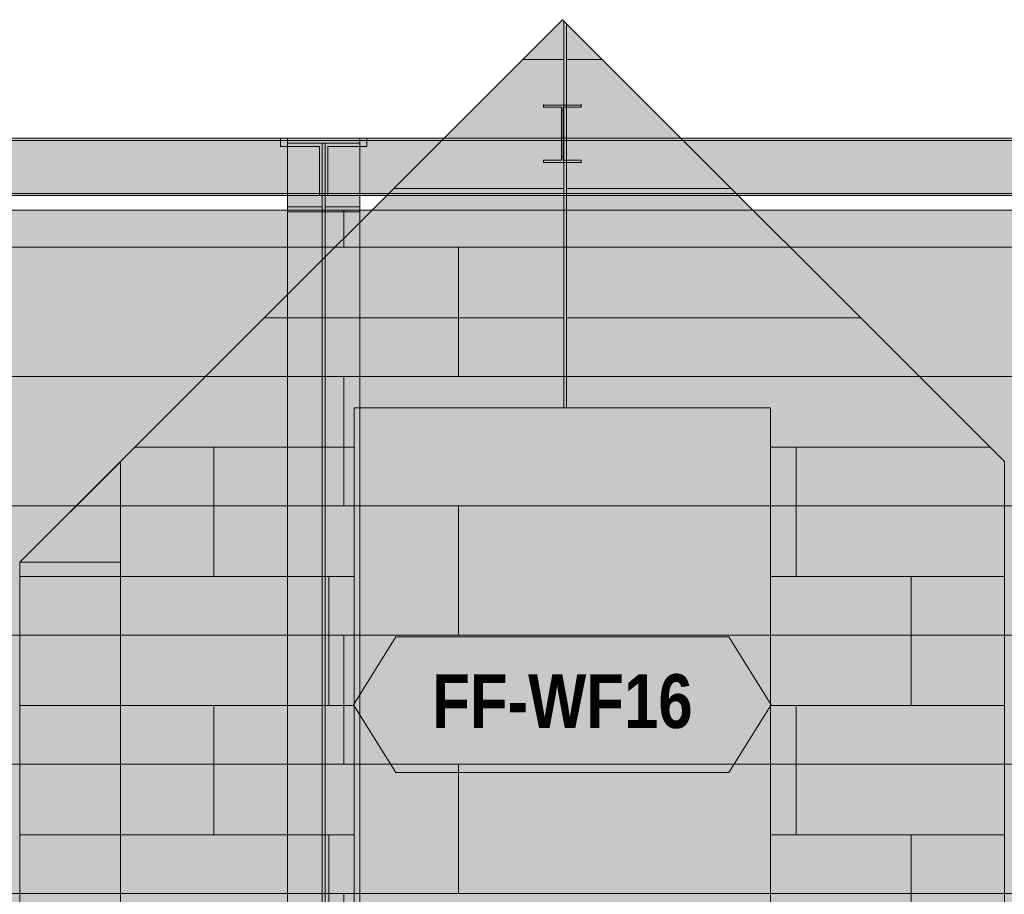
# Model space of a CAD drawing. Header units: millimetres. Extents: x -4049 to 37566, y -9915 to 31440.
# Tile 253 of 256: x 25165 to 28647, y 3804 to 6898. Entities that reach past the tile are written whole.
import ezdxf
from ezdxf.enums import TextEntityAlignment as Align

# ---------------------------------------------------------------- set-up
doc = ezdxf.new("R2010")
doc.units = ezdxf.units.MM
doc.linetypes.add('DASHED', pattern=[1.524, 1.27, -0.254])
for name, color, linetype in [('FILL-C_95A8CE', 7, 'Continuous'), ('FILL-C_9CB0D8', 7, 'Continuous'), ('FILL-C_9EB2DB', 7, 'Continuous'), ('FILL-EPS', 7, 'Continuous'), ('FILL-WHITE', 7, 'Continuous'), ('LINE-C_2E8C94', 7, 'Continuous'), ('LINE-C_337880', 7, 'Continuous'), ('LINE-INK', 7, 'Continuous'), ('LINE-STEEL', 7, 'Continuous'), ('LINE-STEEL-DASH', 7, 'DASHED'), ('LINE-TEAL_DK', 7, 'Continuous'), ('TEXT-TEAL_DK', 7, 'Continuous')]:
    doc.layers.add(name, color=color, linetype=linetype)
doc.styles.add('OpenSansCondensed-Bold', font='OpenSansCondensed-Bold.ttf')

msp = doc.modelspace()

# ---------------------------------------------------------------- hatches: boundary and pattern name
at = {"layer": 'FILL-C_95A8CE', "true_color": 0x95a8ce}
h = msp.add_hatch(color=256, dxfattribs=at)
h.dxf.hatch_style = 1
h.paths.add_polyline_path([(26111.8, 3641.8), (26111.8, 6479), (26368.1, 6479), (26368.1, 3641.8)])
h = msp.add_hatch(color=256, dxfattribs=at)
h.dxf.hatch_style = 1
h.paths.add_polyline_path([(26111.8, 6461.7), (26234.8, 6461.7), (26234.8, 3629.5), (26111.8, 3629.5)])
h = msp.add_hatch(color=256, dxfattribs=at)
h.dxf.hatch_style = 1
h.paths.add_polyline_path([(26245.2, 6461.7), (26368.1, 6461.7), (26368.1, 3629.5), (26245.2, 3629.5)])
h = msp.add_hatch(color=256, dxfattribs=at)
h.dxf.hatch_style = 1
h.paths.add_polyline_path([(26111.8, 6236), (26234.8, 6236), (26234.8, 3469.9), (26111.8, 3469.9)])
h = msp.add_hatch(color=256, dxfattribs=at)
h.dxf.hatch_style = 1
h.paths.add_polyline_path([(26245.2, 6236), (26368.1, 6236), (26368.1, 3469.9), (26245.2, 3469.9)])
h = msp.add_hatch(color=256, dxfattribs=at)
h.dxf.hatch_style = 1
h.paths.add_polyline_path([(26111.8, 3457.7), (26111.8, 3457.7), (26111.8, 6218.7), (26368.1, 6218.7), (26368.1, 6218.7), (26368.1, 3457.7)])
at = {"layer": 'FILL-C_9CB0D8', "true_color": 0x9cb0d8}
h = msp.add_hatch(color=256, dxfattribs=at)
h.dxf.hatch_style = 1
h.paths.add_polyline_path([(26110.3, 6479.2), (26111.8, 6479), (26111.8, 6479), (26110.3, 6479.1), (26110.3, 6479.2)])
h = msp.add_hatch(color=256, dxfattribs=at)
h.dxf.hatch_style = 1
h.paths.add_polyline_path([(26111.8, 6479), (26368.1, 6479), (26368.1, 6461.7), (26368.1, 6461.7), (26368.1, 6461.7), (26111.8, 6461.7), (26111.8, 6461.7), (26111.8, 6461.7)])
h = msp.add_hatch(color=256, dxfattribs=at)
h.dxf.hatch_style = 1
h.paths.add_polyline_path([(26368.1, 6479), (26368.1, 6479), (26369.7, 6479.2), (26369.7, 6479.2), (26369.7, 6479.1)])
h = msp.add_hatch(color=256, dxfattribs=at)
h.dxf.hatch_style = 1
h.paths.add_polyline_path([(26111.8, 6218.7), (26111.8, 6218.7), (26111.8, 6236), (26111.8, 6236), (26111.8, 6236), (26234.8, 6236), (26234.8, 6461.7), (26234.8, 6461.7), (26245.2, 6461.7), (26245.2, 6461.7), (26245.2, 6236), (26368.1, 6236), (26368.1, 6236), (26368.1, 6236), (26368.1, 6218.7), (26368.1, 6218.7), (26368.1, 6218.7), (26111.8, 6218.7)])
at = {"layer": 'FILL-C_9EB2DB', "true_color": 0x9eb2db}
h = msp.add_hatch(color=256, dxfattribs=at)
h.dxf.hatch_style = 1
h.paths.add_polyline_path([(27015.8, 6596.6), (27015.8, 6596.7), (27015.8, 6596.7), (27017.4, 6596.5)])
h = msp.add_hatch(color=256, dxfattribs=at)
h.dxf.hatch_style = 1
h.paths.add_polyline_path([(27017.4, 6393.3), (27017.4, 6401.1), (27081.1, 6401.1), (27081.1, 6576.5), (27081.1, 6576.5), (27081.1, 6588.7), (27017.4, 6588.7), (27017.4, 6588.7), (27017.4, 6596.5), (27150.6, 6596.5), (27150.6, 6596.5), (27150.6, 6588.7), (27086.8, 6588.7), (27086.8, 6413.3), (27086.8, 6413.3), (27086.8, 6401.1), (27150.6, 6401.1), (27150.6, 6401.1), (27150.6, 6393.3), (27017.4, 6393.3)])
h = msp.add_hatch(color=256, dxfattribs=at)
h.dxf.hatch_style = 1
h.paths.add_polyline_path([(27017.4, 6596.5), (27017.4, 6596.5), (27150.6, 6596.5), (27150.6, 6588.7), (27150.6, 6588.7), (27086.8, 6588.7), (27086.8, 6576.5), (27086.8, 6576.5), (27086.8, 6401.1), (27150.6, 6401.1), (27150.6, 6393.3), (27150.6, 6393.3), (27017.4, 6393.3), (27017.4, 6401.1), (27017.4, 6401.1), (27081.1, 6401.1), (27081.1, 6413.3), (27081.1, 6413.3), (27081.1, 6588.7), (27017.4, 6588.7)])
h = msp.add_hatch(color=256, dxfattribs=at)
h.dxf.hatch_style = 1
h.paths.add_polyline_path([(27150.6, 6596.5), (27152.2, 6596.7), (27152.2, 6596.7), (27152.2, 6596.6)])
h = msp.add_hatch(color=256, dxfattribs=at)
h.dxf.hatch_style = 1
h.paths.add_polyline_path([(27081.1, 6413.3), (27081.1, 6413.3), (27081.1, 6576.5), (27086.8, 6576.5), (27086.8, 6576.5), (27086.8, 6413.3)])
h = msp.add_hatch(color=256, dxfattribs=at)
h.dxf.hatch_style = 1
h.paths.add_polyline_path([(27081.1, 6576.5), (27086.8, 6576.5), (27086.8, 6413.3), (27086.8, 6413.3), (27081.1, 6413.3), (27081.1, 6576.5)])
h = msp.add_hatch(color=256, dxfattribs=at)
h.dxf.hatch_style = 1
h.paths.add_polyline_path([(21551, 6471.2), (21551, 6479), (26087, 6479), (26087, 6471.2)])
h = msp.add_hatch(color=256, dxfattribs=at)
h.dxf.hatch_style = 1
h.paths.add_polyline_path([(21551, 6479), (26087, 6479), (26087, 6471.2), (21551, 6471.2)])
h = msp.add_hatch(color=256, dxfattribs=at)
h.dxf.hatch_style = 1
h.paths.add_polyline_path([(24834, 6471.2), (24834, 6479), (29335, 6479), (29335, 6479), (29335, 6471.2), (24834, 6471.2)])
h = msp.add_hatch(color=256, dxfattribs=at)
h.dxf.hatch_style = 1
h.paths.add_polyline_path([(24834, 6479), (29335, 6479), (29335, 6471.2), (24834, 6471.2)])
h = msp.add_hatch(color=256, dxfattribs=at)
h.dxf.hatch_style = 1
h.paths.add_polyline_path([(26110.3, 6479.2), (26111.8, 6479), (26111.8, 6479), (26110.3, 6479.1), (26110.3, 6479.2)])
h = msp.add_hatch(color=256, dxfattribs=at)
h.dxf.hatch_style = 1
h.paths.add_polyline_path([(26111.8, 6479), (26368.1, 6479), (26368.1, 6461.7), (26368.1, 6461.7), (26368.1, 6461.7), (26245.2, 6461.7), (26245.2, 6236), (26368.1, 6236), (26368.1, 6218.7), (26368.1, 6218.7), (26368.1, 6218.7), (26111.8, 6218.7), (26111.8, 6236), (26111.8, 6236), (26111.8, 6236), (26234.8, 6236), (26234.8, 6461.7), (26111.8, 6461.7)])
h = msp.add_hatch(color=256, dxfattribs=at)
h.dxf.hatch_style = 1
h.paths.add_polyline_path([(26393, 6471.2), (26393, 6479), (30025, 6479), (30025, 6479), (30025, 6471.2), (26393, 6471.2)])
h = msp.add_hatch(color=256, dxfattribs=at)
h.dxf.hatch_style = 1
h.paths.add_polyline_path([(26393, 6479), (30025, 6479), (30025, 6471.2), (26393, 6471.2)])
h = msp.add_hatch(color=256, dxfattribs=at)
h.dxf.hatch_style = 1
h.paths.add_polyline_path([(21413, 6283.6), (21413, 6450), (21551, 6450), (21551, 6471.2), (26087, 6471.2), (26087, 6471.2), (26087, 6471.2), (26087, 6471.2), (26087, 6450), (26225, 6450), (26225, 6283.6), (26087, 6283.6), (21551, 6283.6), (21551, 6283.6)])
h = msp.add_hatch(color=256, dxfattribs=at)
h.dxf.hatch_style = 1
h.paths.add_polyline_path([(21413, 6450), (21551, 6450), (21551, 6471.2), (21551, 6471.2), (21551, 6471.2), (21551, 6471.2), (26087, 6471.2), (26087, 6450), (26225, 6450), (26225, 6283.6), (26087, 6283.6), (26087, 6283.6), (21551, 6283.6), (21413, 6283.6)])
h = msp.add_hatch(color=256, dxfattribs=at)
h.dxf.hatch_style = 1
h.paths.add_polyline_path([(24696, 6283.6), (24696, 6450), (24834, 6450), (24834, 6471.2), (29335, 6471.2), (29335, 6450), (29473, 6450), (29473, 6283.6), (29335, 6283.6), (24834, 6283.6), (24834, 6283.6)])
h = msp.add_hatch(color=256, dxfattribs=at)
h.dxf.hatch_style = 1
h.paths.add_polyline_path([(24696, 6450), (24834, 6450), (24834, 6471.2), (29335, 6471.2), (29335, 6450), (29473, 6450), (29473, 6283.6), (29335, 6283.6), (29335, 6283.6), (24834, 6283.6), (24696, 6283.6)])
h = msp.add_hatch(color=256, dxfattribs=at)
h.dxf.hatch_style = 1
h.paths.add_polyline_path([(26255, 6283.6), (26255, 6450), (26393, 6450), (26393, 6471.2), (30025, 6471.2), (30025, 6471.2), (30025, 6450), (30163, 6450), (30163, 6283.6), (30025, 6283.6), (26393, 6283.6), (26393, 6283.6)])
h = msp.add_hatch(color=256, dxfattribs=at)
h.dxf.hatch_style = 1
h.paths.add_polyline_path([(26255, 6450), (26393, 6450), (26393, 6471.2), (26393, 6471.2), (30025, 6471.2), (30025, 6450), (30163, 6450), (30163, 6283.6), (30025, 6283.6), (30025, 6283.6), (26393, 6283.6), (26255, 6283.6)])
h = msp.add_hatch(color=256, dxfattribs=at)
h.dxf.hatch_style = 1
h.paths.add_polyline_path([(21413, 6275.8), (21413, 6283.6), (21551, 6283.6), (26087, 6283.6), (26087, 6283.6), (26225, 6283.6), (26225, 6275.8), (26087, 6275.8), (21551, 6275.8), (21551, 6275.8)])
h = msp.add_hatch(color=256, dxfattribs=at)
h.dxf.hatch_style = 1
h.paths.add_polyline_path([(21413, 6283.6), (26087, 6283.6), (26225, 6283.6), (26225, 6275.8), (21551, 6275.8), (21413, 6275.8)])
h = msp.add_hatch(color=256, dxfattribs=at)
h.dxf.hatch_style = 1
h.paths.add_polyline_path([(24696, 6275.8), (24696, 6283.6), (24834, 6283.6), (29335, 6283.6), (29335, 6283.6), (29473, 6283.6), (29473, 6275.8), (29335, 6275.8), (24834, 6275.8), (24834, 6275.8)])
h = msp.add_hatch(color=256, dxfattribs=at)
h.dxf.hatch_style = 1
h.paths.add_polyline_path([(24696, 6283.6), (29335, 6283.6), (29473, 6283.6), (29473, 6275.8), (24834, 6275.8), (24696, 6275.8)])
h = msp.add_hatch(color=256, dxfattribs=at)
h.dxf.hatch_style = 1
h.paths.add_polyline_path([(26255, 6275.8), (26255, 6283.6), (26393, 6283.6), (30025, 6283.6), (30025, 6283.6), (30163, 6283.6), (30163, 6275.8), (30025, 6275.8), (26393, 6275.8), (26393, 6275.8)])
h = msp.add_hatch(color=256, dxfattribs=at)
h.dxf.hatch_style = 1
h.paths.add_polyline_path([(26255, 6283.6), (30025, 6283.6), (30163, 6283.6), (30163, 6275.8), (26393, 6275.8), (26255, 6275.8)])
at = {"layer": 'FILL-EPS', "true_color": 0xccffff}
h = msp.add_hatch(color=256, dxfattribs=at)
h.dxf.hatch_style = 1
h.paths.add_polyline_path([(25521.3, 5335.1), (27084.5, 6898.3), (28647.3, 5335.5), (28647.3, 3351.3), (25521.3, 3351.3)])
h.paths.add_polyline_path([(26348.2, 3425), (27820.2, 3425), (27820.2, 5525), (26348.2, 5525)], flags=0)
h = msp.add_hatch(color=256, dxfattribs=at)
h.dxf.hatch_style = 1
h.paths.add_polyline_path([(25521.3, 5335.1), (27084.5, 6898.3), (28647.3, 5335.5), (28647.3, -100), (28495.2, -100), (28495.2, 2675), (25673.2, 2675), (25673.2, -100), (25521.3, -100)])
h.paths.add_polyline_path([(26348.2, 3425), (27820.2, 3425), (27820.2, 5525), (26348.2, 5525)], flags=0)
h = msp.add_hatch(color=256, dxfattribs=at)
h.dxf.hatch_style = 1
h.paths.add_polyline_path([(21348, 6225), (30552, 6225), (32805.5, 3971.5), (32805.5, 3350), (21348, 3350)])
h = msp.add_hatch(color=256, dxfattribs=at)
h.dxf.hatch_style = 1
h.paths.add_polyline_path([(21348, 6225), (30552, 6225), (32805.5, 3971.5), (32805.5, 3971.5), (32805.5, 3971.5), (32805.5, 3350), (21348, 3350), (21348, 3350)])
h = msp.add_hatch(color=256, dxfattribs=at)
h.dxf.hatch_style = 1
h.paths.add_polyline_path([(25165.4, 4979.2), (25521, 5334.8), (25521.3, 5335.1), (25521.3, 3351.3), (25521.3, 3351.3), (25521.3, 3350.1), (25521, 3351.3), (25267, 3351.3), (25267, 3198.7), (25521, 3198.7), (25521.3, 3198.7), (25521.3, -100), (25521.3, -100), (25521.3, -101.6), (25521.1, -101.6), (25521, -100), (25165.4, -100)])
h = msp.add_hatch(color=256, dxfattribs=at)
h.dxf.hatch_style = 1
h.paths.add_polyline_path([(25165.4, -100), (25165.4, -100), (25165.4, 4979.2), (25521.3, 5335.1), (25521.3, -100)])
h = msp.add_hatch(color=256, dxfattribs=at)
h.dxf.hatch_style = 1
h.paths.add_polyline_path([(25165.3, 4980.8), (25165.4, 4979.2), (25165.3, 4980.8)])
h = msp.add_hatch(color=256, dxfattribs=at)
h.dxf.hatch_style = 1
h.paths.add_polyline_path([(25165.3, 4980.8), (25165.3, 4980.8), (25165.4, 4979.2), (25165.3, 4980.8)])
h = msp.add_hatch(color=256, dxfattribs=at)
h.dxf.hatch_style = 1
h.paths.add_polyline_path([(25165.4, 3198.7), (25521, 3198.7), (25521, 3351.3), (25165.4, 3351.3), (25165.4, 4979.2), (25165.4, 4979.2), (25521, 4979.2), (25521, 4980.8), (25521, 3351.3), (25521, 3351.3), (25521, 3351.2), (25521, -100), (25521, -100), (25165.4, -100), (25165.4, 3198.7)])
h = msp.add_hatch(color=256, dxfattribs=at)
h.dxf.hatch_style = 1
h.paths.add_polyline_path([(25165.4, 4979.2), (25521, 4979.2), (25521, 4980.8), (25521, 3351.3), (25521, 3351.2), (25521, -100), (25165.4, -100)])
h.paths.add_polyline_path([(25521, 3198.7), (25521, 3351.3), (25267, 3351.3), (25267, 3198.7)], flags=0)
h = msp.add_hatch(color=256, dxfattribs=at)
h.dxf.hatch_style = 1
h.paths.add_polyline_path([(25165.4, -100), (25165.4, 4979.2), (25521, 4979.2), (25521, 3198.8), (25521, 3198.7), (25521, -100), (25521, -100)])
h.paths.add_polyline_path([(25521, 3351.3), (25267, 3351.3), (25267, 3198.7), (25521, 3198.7)], flags=0)
h = msp.add_hatch(color=256, dxfattribs=at)
h.dxf.hatch_style = 1
h.paths.add_polyline_path([(25165.4, -100), (25165.4, 4979.2), (25521, 4979.2), (25521, 3351.3), (25521, 3198.7), (25521, -100)])
h = msp.add_hatch(color=256, dxfattribs=at)
h.dxf.hatch_style = 1
h.paths.add_polyline_path([(25521, 4979.2), (25521, 4979.6), (25521, 4979.2)])
at = {"layer": 'FILL-WHITE', "true_color": 0xffffff}
h = msp.add_hatch(color=256, dxfattribs=at)
h.dxf.hatch_style = 1
h.paths.add_polyline_path([(26348, 3425), (26348, 5525), (27820, 5525), (27820, 3425)])
h = msp.add_hatch(color=256, dxfattribs=at)
h.dxf.hatch_style = 1
h.paths.add_polyline_path([(26348, 5525), (27820, 5525), (27820, 3425), (26348, 3425)])
h = msp.add_hatch(color=256, dxfattribs=at)
h.dxf.hatch_style = 1
h.paths.add_polyline_path([(26348, 5525), (27820, 5525), (27820, 3425), (26348, 3425)])
h = msp.add_hatch(color=256, dxfattribs=at)
h.dxf.hatch_style = 1
h.paths.add_polyline_path([(26345.5, 4475), (26495.5, 4715), (27672.5, 4715), (27822.5, 4475), (27672.5, 4235), (26495.5, 4235)])

# ---------------------------------------------------------------- linework, layer by layer
at = {"layer": 'LINE-C_2E8C94', "lineweight": 5}
for points in [[(25521.3, 5335.1), (27084.5, 6898.3), (28647.3, 5335.5), (28647.3, 3351.3), (25521.3, 3351.3)], [(25521.3, 5335.1), (27084.5, 6898.3), (28647.3, 5335.5), (28647.3, -100), (28495.2, -100), (28495.2, 2675), (25673.2, 2675), (25673.2, -100), (25521.3, -100)], [(21348, 6225), (30552, 6225), (32805.5, 3971.5), (32805.5, 3350), (21348, 3350)], [(21348, 6225), (30552, 6225), (32805.5, 3971.5), (32805.5, 3971.5), (32805.5, 3971.5), (32805.5, 3350), (21348, 3350), (21348, 3350)], [(26348.2, 3425), (27820.2, 3425), (27820.2, 5525), (26348.2, 5525)], [(26348.2, 3425), (27820.2, 3425), (27820.2, 5525), (26348.2, 5525)], [(25165.4, 4979.2), (25521, 5334.8), (25521.3, 5335.1), (25521.3, 3351.3), (25521.3, 3351.3), (25521.3, 3350.1), (25521, 3351.3), (25267, 3351.3), (25267, 3198.7), (25521, 3198.7), (25521.3, 3198.7), (25521.3, -100), (25521.3, -100), (25521.3, -101.6), (25521.1, -101.6), (25521, -100), (25165.4, -100)], [(25165.4, -100), (25165.4, -100), (25165.4, 4979.2), (25521.3, 5335.1), (25521.3, -100)], [(25165.3, 4980.8), (25165.4, 4979.2), (25165.3, 4980.8)], [(25165.3, 4980.8), (25165.3, 4980.8), (25165.4, 4979.2), (25165.3, 4980.8)], [(25165.4, 3198.7), (25521, 3198.7), (25521, 3351.3), (25165.4, 3351.3), (25165.4, 4979.2), (25165.4, 4979.2), (25521, 4979.2), (25521, 4980.8), (25521, 3351.3), (25521, 3351.3), (25521, 3351.2), (25521, -100), (25521, -100), (25165.4, -100), (25165.4, 3198.7)], [(25165.4, 4979.2), (25521, 4979.2), (25521, 4980.8), (25521, 3351.3), (25521, 3351.2), (25521, -100), (25165.4, -100)], [(25165.4, -100), (25165.4, 4979.2), (25521, 4979.2), (25521, 3198.8), (25521, 3198.7), (25521, -100), (25521, -100)], [(25165.4, -100), (25165.4, 4979.2), (25521, 4979.2), (25521, 3351.3), (25521, 3198.7), (25521, -100)], [(25521, 4979.2), (25521, 4979.6), (25521, 4979.2)]]:
    msp.add_lwpolyline(points, close=True, dxfattribs=at)
at = {"layer": 'LINE-C_337880', "lineweight": 5}
for p, q in [((27088.6, 6758), (27088.6, 6892.8)), ((27088.6, 6758), (27088.6, 6892.8)), ((27098.1, 6758), (27098.1, 6883.3)), ((27098.1, 6758), (27098.1, 6883.3)), ((26945.6, 6758), (27088.6, 6758)), ((26945.6, 6758), (27088.6, 6758)), ((27088.6, 6300.8), (27088.6, 6758)), ((27088.6, 6300.8), (27088.6, 6758)), ((27098.1, 6300.8), (27098.1, 6758)), ((27098.1, 6758), (27223.4, 6758)), ((27098.1, 6300.8), (27098.1, 6758)), ((27098.1, 6758), (27223.4, 6758)), ((26488.4, 6300.8), (27088.6, 6300.8)), ((26488.4, 6300.8), (27088.6, 6300.8)), ((27088.6, 5843.6), (27088.6, 6300.8)), ((27088.6, 5843.6), (27088.6, 6300.8)), ((27098.1, 5843.6), (27098.1, 6300.8)), ((27098.1, 6300.8), (27680.6, 6300.8)), ((27098.1, 5843.6), (27098.1, 6300.8)), ((27098.1, 6300.8), (27680.6, 6300.8)), ((26310.8, 6093.2), (26310.8, 6224)), ((26310.8, 6093.2), (26310.8, 6224)), ((24278.8, 6093.2), (26310.8, 6093.2)), ((24278.8, 6093.2), (26310.8, 6093.2)), ((26310.8, 6093.2), (26717.2, 6093.2)), ((26310.8, 6093.2), (26717.2, 6093.2)), ((26717.2, 5636), (26717.2, 6093.2)), ((26717.2, 6093.2), (28749.2, 6093.2)), ((26717.2, 5636), (26717.2, 6093.2)), ((26717.2, 6093.2), (28749.2, 6093.2)), ((26031.2, 5843.6), (27088.6, 5843.6)), ((26031.2, 5843.6), (27088.6, 5843.6)), ((27088.6, 5526), (27088.6, 5843.6)), ((27088.6, 5526), (27088.6, 5843.6)), ((27098.1, 5526), (27098.1, 5843.6)), ((27098.1, 5843.6), (28137.8, 5843.6)), ((27098.1, 5526), (27098.1, 5843.6)), ((27098.1, 5843.6), (28137.8, 5843.6)), ((24278.8, 5636), (26310.8, 5636)), ((24278.8, 5636), (26310.8, 5636)), ((26310.8, 5178.8), (26310.8, 5636)), ((26310.8, 5636), (26717.2, 5636)), ((26310.8, 5178.8), (26310.8, 5636)), ((26310.8, 5636), (26717.2, 5636)), ((26717.2, 5636), (28749.2, 5636)), ((26717.2, 5636), (28749.2, 5636)), ((25574, 5386.4), (25851.2, 5386.4)), ((25574, 5386.4), (25851.2, 5386.4)), ((25851.2, 4929.2), (25851.2, 5386.4)), ((25851.2, 5386.4), (26347.2, 5386.4)), ((25851.2, 4929.2), (25851.2, 5386.4)), ((25851.2, 5386.4), (26347.2, 5386.4)), ((27821.2, 5386.4), (27910.9, 5386.4)), ((27821.2, 5386.4), (27910.9, 5386.4)), ((27910.9, 4929.2), (27910.9, 5386.4)), ((27910.9, 5386.4), (28595, 5386.4)), ((27910.9, 4929.2), (27910.9, 5386.4)), ((27910.9, 5386.4), (28595, 5386.4)), ((24278.8, 5178.8), (26310.8, 5178.8)), ((24278.8, 5178.8), (26310.8, 5178.8)), ((26310.8, 5178.8), (26717.2, 5178.8)), ((26310.8, 5178.8), (26717.2, 5178.8)), ((26717.2, 4721.6), (26717.2, 5178.8)), ((26717.2, 5178.8), (28749.2, 5178.8)), ((26717.2, 4721.6), (26717.2, 5178.8)), ((26717.2, 5178.8), (28749.2, 5178.8)), ((25166.4, 4929.2), (25520, 4929.2)), ((25166.4, 4929.2), (25520, 4929.2)), ((25166.4, 4929.2), (25520, 4929.2)), ((25166.4, 4929.2), (25520, 4929.2)), ((25166.4, 4929.2), (25520.3, 4929.2)), ((25166.4, 4929.2), (25520.3, 4929.2)), ((25522.3, 4929.2), (25851.2, 4929.2)), ((25522.3, 4929.2), (25851.2, 4929.2)), ((25851.2, 4929.2), (26257.6, 4929.2)), ((25851.2, 4929.2), (26257.6, 4929.2)), ((26257.6, 4472), (26257.6, 4929.2)), ((26257.6, 4929.2), (26347.2, 4929.2)), ((26257.6, 4472), (26257.6, 4929.2)), ((26257.6, 4929.2), (26347.2, 4929.2)), ((27821.2, 4929.2), (27910.9, 4929.2)), ((27821.2, 4929.2), (27910.9, 4929.2)), ((27910.9, 4929.2), (28317.3, 4929.2)), ((27910.9, 4929.2), (28317.3, 4929.2)), ((28317.3, 4472), (28317.3, 4929.2)), ((28317.3, 4929.2), (28646.3, 4929.2)), ((28317.3, 4472), (28317.3, 4929.2)), ((28317.3, 4929.2), (28646.3, 4929.2)), ((24278.8, 4721.6), (26310.8, 4721.6)), ((24278.8, 4721.6), (26310.8, 4721.6)), ((26310.8, 4264.4), (26310.8, 4721.6)), ((26310.8, 4721.6), (26717.2, 4721.6)), ((26310.8, 4264.4), (26310.8, 4721.6)), ((26310.8, 4721.6), (26717.2, 4721.6)), ((26717.2, 4721.6), (28749.2, 4721.6)), ((26717.2, 4721.6), (28749.2, 4721.6)), ((25166.4, 4472), (25520, 4472)), ((25166.4, 4472), (25520, 4472)), ((25166.4, 4472), (25520, 4472)), ((25166.4, 4472), (25520, 4472)), ((25166.4, 4472), (25520.3, 4472)), ((25166.4, 4472), (25520.3, 4472)), ((25522.3, 4472), (25851.2, 4472)), ((25522.3, 4472), (25851.2, 4472)), ((25851.2, 4014.8), (25851.2, 4472)), ((25851.2, 4472), (26257.6, 4472)), ((25851.2, 4014.8), (25851.2, 4472)), ((25851.2, 4472), (26257.6, 4472)), ((26257.6, 4472), (26347.2, 4472)), ((26257.6, 4472), (26347.2, 4472)), ((27821.2, 4472), (27910.9, 4472)), ((27821.2, 4472), (27910.9, 4472)), ((27910.9, 4014.8), (27910.9, 4472)), ((27910.9, 4472), (28317.3, 4472)), ((27910.9, 4014.8), (27910.9, 4472)), ((27910.9, 4472), (28317.3, 4472)), ((28317.3, 4472), (28646.3, 4472)), ((28317.3, 4472), (28646.3, 4472)), ((24278.8, 4264.4), (26310.8, 4264.4)), ((24278.8, 4264.4), (26310.8, 4264.4)), ((26310.8, 4264.4), (26717.2, 4264.4)), ((26310.8, 4264.4), (26717.2, 4264.4)), ((26717.2, 3807.2), (26717.2, 4264.4)), ((26717.2, 4264.4), (28749.2, 4264.4)), ((26717.2, 3807.2), (26717.2, 4264.4)), ((26717.2, 4264.4), (28749.2, 4264.4)), ((25166.4, 4014.8), (25520, 4014.8)), ((25166.4, 4014.8), (25520, 4014.8)), ((25166.4, 4014.8), (25520, 4014.8)), ((25166.4, 4014.8), (25520, 4014.8)), ((25166.4, 4014.8), (25520.3, 4014.8)), ((25166.4, 4014.8), (25520.3, 4014.8)), ((25522.3, 4014.8), (25851.2, 4014.8)), ((25522.3, 4014.8), (25851.2, 4014.8)), ((25851.2, 4014.8), (26257.6, 4014.8)), ((25851.2, 4014.8), (26257.6, 4014.8)), ((26257.6, 3557.6), (26257.6, 4014.8)), ((26257.6, 4014.8), (26347.2, 4014.8)), ((26257.6, 3557.6), (26257.6, 4014.8)), ((26257.6, 4014.8), (26347.2, 4014.8)), ((27821.2, 4014.8), (27910.9, 4014.8)), ((27821.2, 4014.8), (27910.9, 4014.8)), ((27910.9, 4014.8), (28317.3, 4014.8)), ((27910.9, 4014.8), (28317.3, 4014.8)), ((28317.3, 3557.6), (28317.3, 4014.8)), ((28317.3, 4014.8), (28646.3, 4014.8)), ((28317.3, 3557.6), (28317.3, 4014.8)), ((28317.3, 4014.8), (28646.3, 4014.8)), ((24278.8, 3807.2), (26310.8, 3807.2)), ((24278.8, 3807.2), (26310.8, 3807.2)), ((26310.8, 3351), (26310.8, 3807.2)), ((26310.8, 3807.2), (26717.2, 3807.2)), ((26310.8, 3351), (26310.8, 3807.2)), ((26310.8, 3807.2), (26717.2, 3807.2)), ((26717.2, 3807.2), (28749.2, 3807.2)), ((26717.2, 3807.2), (28749.2, 3807.2))]:
    msp.add_line(p, q, dxfattribs=at)
at = {"layer": 'LINE-INK', "lineweight": 5}
msp.add_lwpolyline([(26348, 5525), (27820, 5525), (27820, 3425), (26348, 3425)], close=True, dxfattribs=at)
msp.add_lwpolyline([(26348, 5525), (27820, 5525), (27820, 3425), (26348, 3425)], close=True, dxfattribs=at)
at = {"layer": 'LINE-STEEL', "lineweight": 5}
for points in [[(27015.8, 6596.6), (27015.8, 6596.7), (27015.8, 6596.7), (27017.4, 6596.5)], [(27017.4, 6393.3), (27017.4, 6401.1), (27081.1, 6401.1), (27081.1, 6576.5), (27081.1, 6576.5), (27081.1, 6588.7), (27017.4, 6588.7), (27017.4, 6588.7), (27017.4, 6596.5), (27150.6, 6596.5), (27150.6, 6596.5), (27150.6, 6588.7), (27086.8, 6588.7), (27086.8, 6413.3), (27086.8, 6413.3), (27086.8, 6401.1), (27150.6, 6401.1), (27150.6, 6401.1), (27150.6, 6393.3), (27017.4, 6393.3)], [(27017.4, 6596.5), (27017.4, 6596.5), (27150.6, 6596.5), (27150.6, 6588.7), (27150.6, 6588.7), (27086.8, 6588.7), (27086.8, 6576.5), (27086.8, 6576.5), (27086.8, 6401.1), (27150.6, 6401.1), (27150.6, 6393.3), (27150.6, 6393.3), (27017.4, 6393.3), (27017.4, 6401.1), (27017.4, 6401.1), (27081.1, 6401.1), (27081.1, 6413.3), (27081.1, 6413.3), (27081.1, 6588.7), (27017.4, 6588.7)], [(27150.6, 6596.5), (27152.2, 6596.7), (27152.2, 6596.7), (27152.2, 6596.6)], [(27081.1, 6413.3), (27081.1, 6413.3), (27081.1, 6576.5), (27086.8, 6576.5), (27086.8, 6576.5), (27086.8, 6413.3)], [(27081.1, 6576.5), (27086.8, 6576.5), (27086.8, 6413.3), (27086.8, 6413.3), (27081.1, 6413.3), (27081.1, 6576.5)], [(21551, 6471.2), (21551, 6479), (26087, 6479), (26087, 6471.2)], [(21551, 6479), (26087, 6479), (26087, 6471.2), (21551, 6471.2)], [(24834, 6471.2), (24834, 6479), (29335, 6479), (29335, 6479), (29335, 6471.2), (24834, 6471.2)], [(24834, 6479), (29335, 6479), (29335, 6471.2), (24834, 6471.2)], [(26110.3, 6479.2), (26111.8, 6479), (26111.8, 6479), (26110.3, 6479.1), (26110.3, 6479.2)], [(26110.3, 6479.2), (26111.8, 6479), (26111.8, 6479), (26110.3, 6479.1), (26110.3, 6479.2)], [(26111.8, 3641.8), (26111.8, 6479), (26368.1, 6479), (26368.1, 3641.8)], [(26111.8, 6479), (26368.1, 6479), (26368.1, 6461.7), (26368.1, 6461.7), (26368.1, 6461.7), (26111.8, 6461.7), (26111.8, 6461.7), (26111.8, 6461.7)], [(26111.8, 6479), (26368.1, 6479), (26368.1, 6461.7), (26368.1, 6461.7), (26368.1, 6461.7), (26245.2, 6461.7), (26245.2, 6236), (26368.1, 6236), (26368.1, 6218.7), (26368.1, 6218.7), (26368.1, 6218.7), (26111.8, 6218.7), (26111.8, 6236), (26111.8, 6236), (26111.8, 6236), (26234.8, 6236), (26234.8, 6461.7), (26111.8, 6461.7)], [(26368.1, 6479), (26368.1, 6479), (26369.7, 6479.2), (26369.7, 6479.2), (26369.7, 6479.1)], [(26393, 6471.2), (26393, 6479), (30025, 6479), (30025, 6479), (30025, 6471.2), (26393, 6471.2)], [(26393, 6479), (30025, 6479), (30025, 6471.2), (26393, 6471.2)], [(21413, 6283.6), (21413, 6450), (21551, 6450), (21551, 6471.2), (26087, 6471.2), (26087, 6471.2), (26087, 6471.2), (26087, 6471.2), (26087, 6450), (26225, 6450), (26225, 6283.6), (26087, 6283.6), (21551, 6283.6), (21551, 6283.6)], [(21413, 6450), (21551, 6450), (21551, 6471.2), (21551, 6471.2), (21551, 6471.2), (21551, 6471.2), (26087, 6471.2), (26087, 6450), (26225, 6450), (26225, 6283.6), (26087, 6283.6), (26087, 6283.6), (21551, 6283.6), (21413, 6283.6)], [(24696, 6283.6), (24696, 6450), (24834, 6450), (24834, 6471.2), (29335, 6471.2), (29335, 6450), (29473, 6450), (29473, 6283.6), (29335, 6283.6), (24834, 6283.6), (24834, 6283.6)], [(24696, 6450), (24834, 6450), (24834, 6471.2), (29335, 6471.2), (29335, 6450), (29473, 6450), (29473, 6283.6), (29335, 6283.6), (29335, 6283.6), (24834, 6283.6), (24696, 6283.6)], [(26111.8, 6461.7), (26234.8, 6461.7), (26234.8, 3629.5), (26111.8, 3629.5)], [(26111.8, 6218.7), (26111.8, 6218.7), (26111.8, 6236), (26111.8, 6236), (26111.8, 6236), (26234.8, 6236), (26234.8, 6461.7), (26234.8, 6461.7), (26245.2, 6461.7), (26245.2, 6461.7), (26245.2, 6236), (26368.1, 6236), (26368.1, 6236), (26368.1, 6236), (26368.1, 6218.7), (26368.1, 6218.7), (26368.1, 6218.7), (26111.8, 6218.7)], [(26245.2, 6461.7), (26368.1, 6461.7), (26368.1, 3629.5), (26245.2, 3629.5)], [(26255, 6283.6), (26255, 6450), (26393, 6450), (26393, 6471.2), (30025, 6471.2), (30025, 6471.2), (30025, 6450), (30163, 6450), (30163, 6283.6), (30025, 6283.6), (26393, 6283.6), (26393, 6283.6)], [(26255, 6450), (26393, 6450), (26393, 6471.2), (26393, 6471.2), (30025, 6471.2), (30025, 6450), (30163, 6450), (30163, 6283.6), (30025, 6283.6), (30025, 6283.6), (26393, 6283.6), (26255, 6283.6)], [(21413, 6275.8), (21413, 6283.6), (21551, 6283.6), (26087, 6283.6), (26087, 6283.6), (26225, 6283.6), (26225, 6275.8), (26087, 6275.8), (21551, 6275.8), (21551, 6275.8)], [(21413, 6283.6), (26087, 6283.6), (26225, 6283.6), (26225, 6275.8), (21551, 6275.8), (21413, 6275.8)], [(24696, 6275.8), (24696, 6283.6), (24834, 6283.6), (29335, 6283.6), (29335, 6283.6), (29473, 6283.6), (29473, 6275.8), (29335, 6275.8), (24834, 6275.8), (24834, 6275.8)], [(24696, 6283.6), (29335, 6283.6), (29473, 6283.6), (29473, 6275.8), (24834, 6275.8), (24696, 6275.8)], [(26255, 6275.8), (26255, 6283.6), (26393, 6283.6), (30025, 6283.6), (30025, 6283.6), (30163, 6283.6), (30163, 6275.8), (30025, 6275.8), (26393, 6275.8), (26393, 6275.8)], [(26255, 6283.6), (30025, 6283.6), (30163, 6283.6), (30163, 6275.8), (26393, 6275.8), (26255, 6275.8)], [(26111.8, 6236), (26234.8, 6236), (26234.8, 3469.9), (26111.8, 3469.9)], [(26245.2, 6236), (26368.1, 6236), (26368.1, 3469.9), (26245.2, 3469.9)], [(26111.8, 3457.7), (26111.8, 3457.7), (26111.8, 6218.7), (26368.1, 6218.7), (26368.1, 6218.7), (26368.1, 3457.7)]]:
    msp.add_lwpolyline(points, close=True, dxfattribs=at)
at = {"layer": 'LINE-STEEL-DASH', "lineweight": 5}
for points in [[(24834, 6479), (26087, 6479), (26111.8, 6479), (26368.1, 6479), (26393, 6479), (27081.1, 6479), (27081.1, 6576.5), (27081.1, 6588.7), (27017.4, 6588.7), (27017.4, 6596.5), (27150.6, 6596.5), (27150.6, 6588.7), (27086.8, 6588.7), (27086.8, 6576.5), (27086.8, 6479), (29335, 6479), (29359.8, 6479), (29503, 6479), (29616.1, 6479), (30025, 6479), (30049.9, 6479), (30306.1, 6479), (30407.8, 6479), (33252.1, 3634.8)], [(26111.8, 3641.8), (26111.8, 6218.7), (26111.8, 6236), (26111.8, 6275.8), (26087, 6275.8), (24834, 6275.8)], [(29359.8, 3634.8), (29359.8, 6218.7), (29359.8, 6236), (29359.8, 6275.8), (29335, 6275.8), (26393, 6275.8), (26368.1, 6275.8), (26368.1, 6236), (26368.1, 6218.7), (26368.1, 3641.8)]]:
    msp.add_lwpolyline(points, dxfattribs=at)
for points in [[(27015.8, 6596.7), (27015.8, 6596.7), (27017.4, 6596.5), (27015.8, 6596.6)], [(27152.2, 6596.7), (27152.2, 6596.7), (27152.2, 6596.6), (27150.6, 6596.5)], [(26110.3, 6479.2), (26110.3, 6479.2), (26111.8, 6479), (26110.3, 6479.1)], [(26368.1, 6479), (26369.7, 6479.2), (26369.7, 6479.2), (26369.7, 6479.1)]]:
    msp.add_lwpolyline(points, close=True, dxfattribs=at)
at = {"layer": 'LINE-TEAL_DK', "lineweight": 5}
msp.add_lwpolyline([(26345.5, 4475), (26495.5, 4715), (27672.5, 4715), (27822.5, 4475), (27672.5, 4235), (26495.5, 4235)], close=True, dxfattribs=at)

# ---------------------------------------------------------------- texts
at = {"layer": 'TEXT-TEAL_DK', "style": 'OpenSansCondensed-Bold'}
msp.add_text('FF-WF16', height=190.5, dxfattribs=at).set_placement((27084, 4392.5), align=Align.CENTER)

doc.saveas('drawing.dxf')
